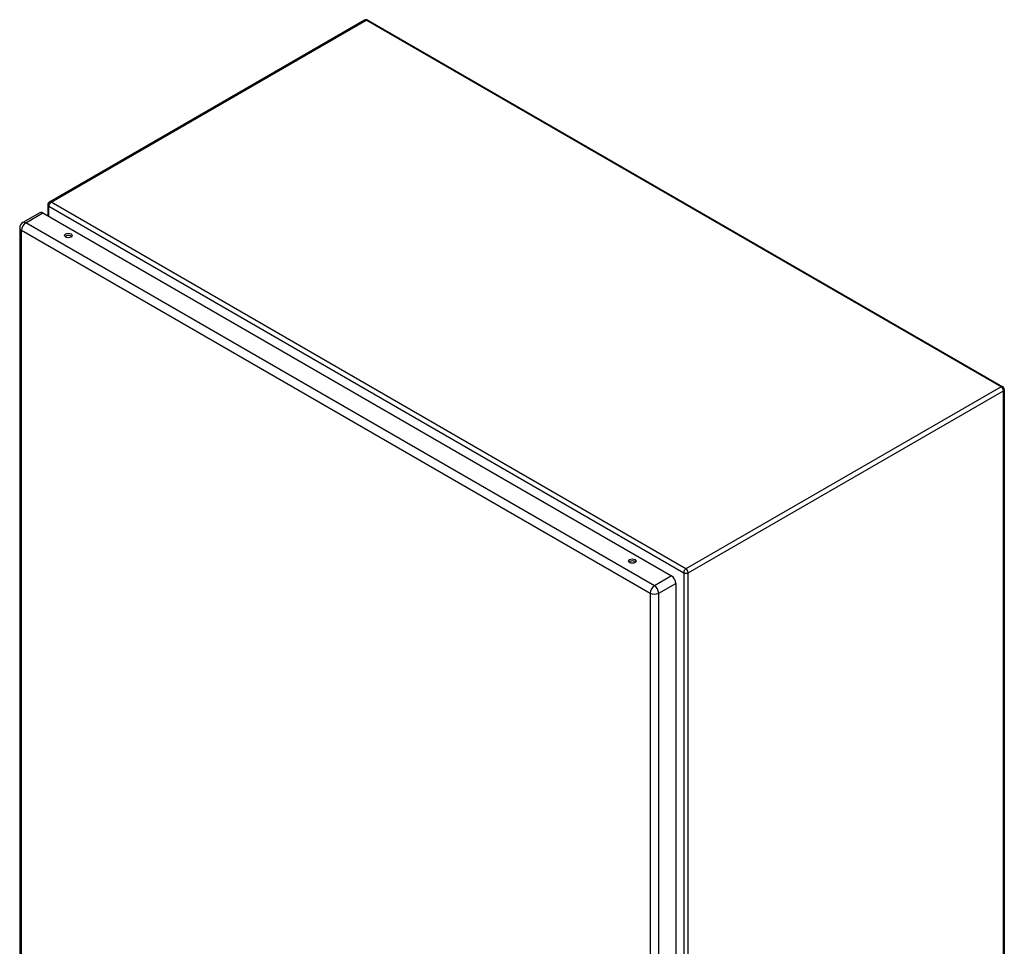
# Model space of a CAD drawing. Header units: inches. Extents: x 142.8 to 168.9, y 42.4 to 91.6.
# Tile 5 of 5: x 142.8 to 168.9, y 67 to 91.6. Entities that reach past the tile are written whole.
import ezdxf

# ---------------------------------------------------------------- set-up
doc = ezdxf.new("R2010")
doc.units = ezdxf.units.IN
doc.header["$MEASUREMENT"] = 0
doc.layers.add('Visible Edges(ANSI)', color=7, linetype='Continuous', lineweight=25)
doc.layers.add('Visible Tangent Edges(ANSI)', color=7, linetype='Continuous', lineweight=25)

msp = doc.modelspace()

# ---------------------------------------------------------------- linework, layer by layer
at = {"layer": 'Visible Edges(ANSI)'}
for p, q in [((151.934, 91.547), (143.568, 86.717)), ((152.018, 91.547), (168.87, 81.818)), ((143.526, 86.644), (143.526, 86.351)), ((143.31, 86.437), (142.858, 86.176)), ((143.391, 86.429), (160.076, 76.796)), ((142.778, 86.037), (142.778, 52.168)), ((168.912, 81.745), (168.912, 47.589)), ((160.189, 76.599), (160.189, 42.73))]:
    msp.add_line(p, q, dxfattribs=at)
for centre, radius, start, end in [((151.976, 91.475), 0.084, 60, 120), ((143.61, 86.644), 0.084, 120, 180), ((142.939, 86.037), 0.161, 120, 180), ((168.828, 81.745), 0.084, 0, 60)]:
    msp.add_arc(centre, radius, start, end, dxfattribs=at)
for centre, major_axis, start_param, end_param in [((143.391, 86.298), (-0.081, 0.139), 5.497787, 6.283185), ((144.072, 85.776), (-0.102, 0), 3.63511, 5.789668), ((159.04, 77.134), (-0.102, 0), 3.63511, 5.789668), ((160.076, 76.665), (0.08, -0.139), 0.785398, 2.356194)]:
    msp.add_ellipse(centre, major_axis=major_axis, ratio=0.57735, start_param=start_param, end_param=end_param, dxfattribs=at)
for centre in [(144.072, 85.832), (159.04, 77.19)]:
    msp.add_ellipse(centre, major_axis=(0.102, 0), ratio=0.57735, dxfattribs=at)
at = {"layer": 'Visible Tangent Edges(ANSI)'}
for p, q in [((143.61, 86.713), (151.976, 91.543)), ((168.828, 81.814), (151.976, 91.543)), ((143.55, 86.61), (160.402, 76.88)), ((143.55, 86.337), (143.55, 86.61)), ((160.461, 76.983), (143.61, 86.713)), ((142.939, 86.168), (143.391, 86.429)), ((159.624, 76.535), (142.939, 86.168)), ((142.825, 85.971), (159.51, 76.338)), ((142.825, 52.102), (142.825, 85.971)), ((168.828, 81.814), (160.461, 76.983)), ((160.521, 76.88), (168.887, 81.711)), ((168.887, 47.555), (168.887, 81.711)), ((160.402, 76.88), (160.402, 42.725)), ((160.521, 42.725), (160.521, 76.88)), ((160.076, 76.796), (159.624, 76.535)), ((159.738, 76.338), (160.189, 76.599)), ((159.51, 76.338), (159.51, 42.469)), ((159.738, 42.469), (159.738, 76.338))]:
    msp.add_line(p, q, dxfattribs=at)
for centre, major_axis, start_param, end_param in [((151.976, 91.475), (-0.042, 0.0727), 5.497787, 6.283185), ((151.976, 91.475), (0.042, 0.0727), 0, 0.785398), ((143.61, 86.644), (-0.084, 0), 0, 0.785398), ((143.61, 86.644), (0.042, 0.0727), 0.785398, 2.356194), ((143.61, 86.644), (-0.042, 0.0727), 5.497787, 6.283185), ((142.939, 86.037), (-0.161, 0), 0, 0.785398), ((142.939, 86.037), (-0.08, -0.139), 3.926991, 5.497787), ((142.939, 86.037), (-0.08, 0.139), 5.497787, 6.283185), ((168.828, 81.745), (0.042, 0.0727), 0, 0.785398), ((168.828, 81.745), (0.042, -0.0727), 0.785398, 2.356194), ((168.828, 81.745), (0.084, 0), 5.497787, 6.283185), ((160.461, 76.915), (-0.042, -0.0727), 3.926991, 5.497787), ((160.461, 76.915), (0.084, 0), 3.926991, 5.497787), ((160.461, 76.915), (0.042, -0.0727), 0.785398, 2.356194), ((159.624, 76.404), (0.081, 0.139), 0.785398, 2.356194), ((159.624, 76.404), (-0.161, 0), 0.785398, 2.356194), ((159.624, 76.404), (-0.081, 0.139), 3.926991, 5.497787)]:
    msp.add_ellipse(centre, major_axis=major_axis, ratio=0.57735, start_param=start_param, end_param=end_param, dxfattribs=at)

doc.saveas('drawing.dxf')
